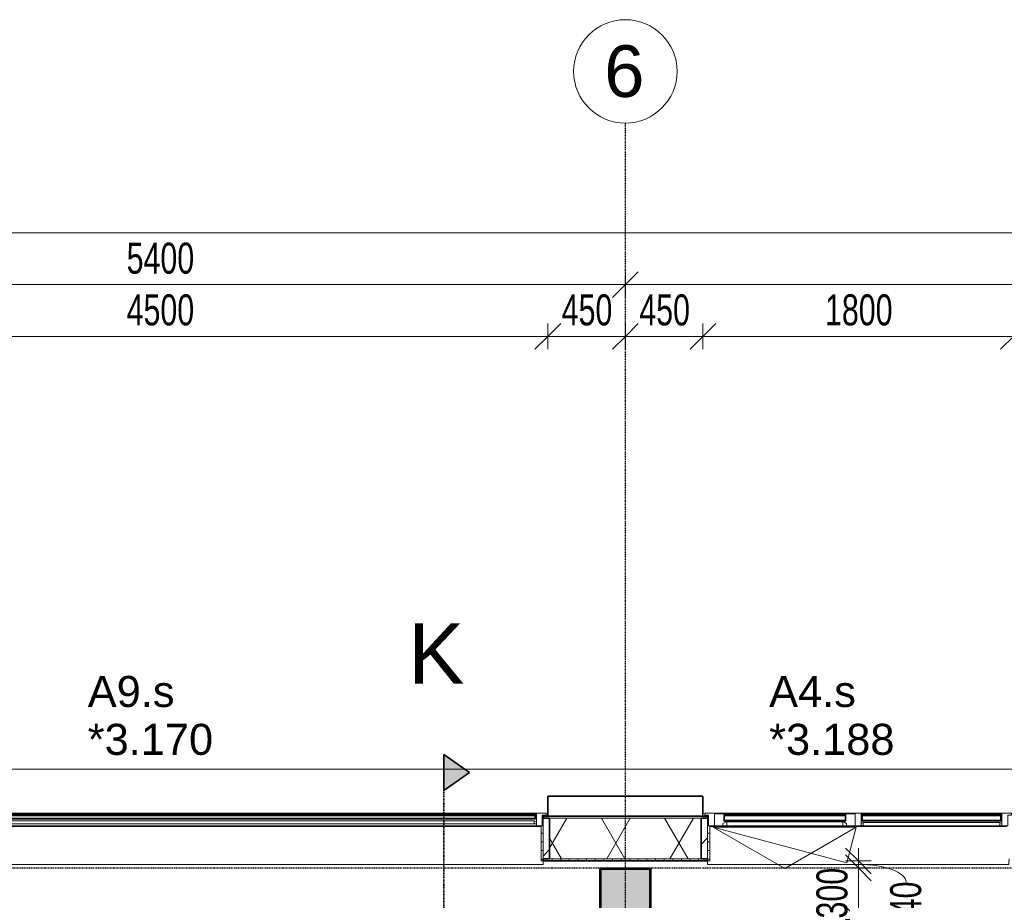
# Model space of a CAD drawing. Header units: millimetres. Extents: x -80560 to 110805, y -11020 to 52719.
# Tile 138 of 145: x 63782 to 69492, y 47611 to 52719. Entities that reach past the tile are written whole.
import ezdxf

# ---------------------------------------------------------------- set-up
doc = ezdxf.new("R2010")
doc.units = ezdxf.units.MM
for name, pattern in [('CENTER2', [20, 8, -4, 4, -4]), ('DASHDOT2', [8, 4, -2, 0, -2]), ('DASHED2-1', [3, 2, -1])]:
    doc.linetypes.add(name, pattern=pattern)
for name, color, linetype, lineweight in [('A-ANNO-DIMS', 211, 'Continuous', 9), ('A-ANNO-DIMS-100', 211, 'Continuous', 9), ('A-FLOR-OVHD', 1, 'DASHED2-1', 18), ('A-GENM', 13, 'Continuous', 18), ('A-GLAZ', 151, 'Continuous', 18), ('A-GLAZ-IDEN', 152, 'Continuous', 18), ('A-GLAZ-SILL', 1, 'Continuous', 18), ('A-WALL', 113, 'Continuous', 35), ('A-WALL-PATT', 111, 'Continuous', 35), ('G-ANNO-SYMB', 111, 'Continuous', 9), ('S-COLS', 52, 'Continuous', 18), ('S-GRID', 1, 'Continuous', 9), ('S-GRID-IDEN', 1, 'Continuous', 9)]:
    doc.layers.add(name, color=color, linetype=linetype, lineweight=lineweight)
doc.styles.add('Arial', font='arial.ttf', dxfattribs={"height": 180})
doc.styles.add('Arial_3', font='arial.ttf', dxfattribs={"height": 350})
doc.styles.add('Arial_4', font='arial.ttf', dxfattribs={"height": 300})
doc.styles.add('Arial_5', font='arial.ttf', dxfattribs={"width": 0.7, "height": 180})
doc.dimstyles.new('n3o_1_8', dxfattribs={"dimscale": 304.8, "dimtxt": 183.646692, "dimasz": 0.492126, "dimexe": 0.246063, "dimexo": 0.0625, "dimgap": 0.032808, "dimtad": 1, "dimdec": 0, "dimdsep": 46, "dimtxsty": 'Arial_5', "dimblk1": 'OBLIQUE', "dimblk2": 'OBLIQUE', "dimsah": 1, "dimcen": 0.09, "dimdle": 0.246063, "dimazin": 0, "dimtfac": 1, "dimtdec": 4, "dimtix": 1, "dimtmove": 0, "dimatfit": 3, "dimfxl": 0.246063, "dimfxlon": 1, "dimtvp": 1, "dimtolj": 1, "dimtzin": 0, "dimarcsym": 2})
doc.dimstyles.new('n3o_1_8_1', dxfattribs={"dimscale": 304.8, "dimtxt": 183.646692, "dimasz": 0.492126, "dimexe": 0.246063, "dimexo": 0.0625, "dimgap": 0.032808, "dimtad": 1, "dimdec": 0, "dimdsep": 46, "dimtxsty": 'Arial_5', "dimblk1": 'OBLIQUE', "dimblk2": 'OBLIQUE', "dimsah": 1, "dimcen": 0.09, "dimdle": 0.246063, "dimazin": 0, "dimtfac": 1, "dimtdec": 4, "dimtix": 1, "dimtmove": 1, "dimatfit": 3, "dimfxl": 0.246063, "dimfxlon": 1, "dimtvp": 1, "dimtolj": 1, "dimtzin": 0, "dimarcsym": 2})
doc.dimstyles.new('n3o_1_8_3', dxfattribs={"dimscale": 304.8, "dimtxt": 183.646692, "dimasz": 0.492126, "dimexe": 0.246063, "dimexo": 0.0625, "dimgap": 0.032808, "dimtad": 1, "dimdec": 0, "dimdsep": 46, "dimtxsty": 'Arial_5', "dimblk1": 'OBLIQUE', "dimblk2": 'OBLIQUE', "dimsah": 1, "dimcen": 0.09, "dimdle": 0.246063, "dimazin": 0, "dimtfac": 1, "dimtdec": 4, "dimtix": 1, "dimtmove": 0, "dimatfit": 3, "dimfxl": 0.246063, "dimfxlon": 1, "dimtvp": 1, "dimtolj": 1, "dimtzin": 0, "dimarcsym": 2})
pattern_1 = [(45, (0, 0), (-141.42136, 141.42136), [])]
pattern_2 = [(0, (0, 0), (0, 50), [])]

# ---------------------------------------------------------------- blocks, each defined once
blk = doc.blocks.new('NLRS_28_SCO_UN_staalkolom koker betongevuld_gen_CGA - kolom A-V295-DO_03 derde verdieping')
at = {"layer": 'S-COLS', "lineweight": 5}
h = blk.add_hatch(dxfattribs=at)
h.set_pattern_fill('FP_163', color=256, style=0, pattern_type=2)
h.set_pattern_definition([(45, (-42400, -47650), (-99.99975, 99.99975), []), (45, (-42315, -47650), (-99.99975, 99.99975), []), (45, (-42310, -47650), (-99.99975, 99.99975), []), (45, (-42305, -47650), (-99.99975, 99.99975), []), (45, (-42300, -47650), (-99.99975, 99.99975), []), (45, (-42295, -47650), (-99.99975, 99.99975), []), (45, (-42290, -47650), (-99.99975, 99.99975), []), (45, (-42285, -47650), (-99.99975, 99.99975), [])])
h.paths.add_polyline_path([(-138, -150), (138, -150), (146.5, -146.5), (150, -138), (150, 138), (146.5, 146.5), (138, 150), (-138, 150), (-146.5, 146.5), (-150, 138), (-150, -138), (-146.5, -146.5)], flags=0)
h.paths.add_polyline_path([(134, -142), (-134, -142), (-139.7, -139.7), (-142, -134), (-142, 134), (-139.7, 139.7), (-134, 142), (134, 142), (139.7, 139.7), (142, 134), (142, -134), (139.7, -139.7)], flags=0)
at = {"layer": 'S-COLS', "lineweight": 9}
blk.add_hatch(color=256, dxfattribs=at).paths.add_polyline_path([(134, -142), (139.7, -139.7), (142, -134), (142, 134), (139.7, 139.7), (134, 142), (-134, 142), (-139.7, 139.7), (-142, 134), (-142, -134), (-139.7, -139.7), (-134, -142)], flags=0)
at = {"layer": 'S-COLS'}
for p, q in [((-150, 138), (-150, -138)), ((-142, -134), (-142, 134)), ((138, 150), (-138, 150)), ((-134, 142), (134, 142)), ((142, 134), (142, -134)), ((150, -138), (150, 138)), ((-138, -150), (138, -150)), ((134, -142), (-134, -142))]:
    blk.add_line(p, q, dxfattribs=at)
at = {"layer": 'S-COLS', "lineweight": 35}
for p, q in [((-142, 134), (-142, -134)), ((134, 142), (-134, 142)), ((142, -134), (142, 134)), ((-134, -142), (134, -142))]:
    blk.add_line(p, q, dxfattribs=at)
at = {"layer": 'S-COLS'}
for centre, radius, start, end in [((-138, 138), 12, 90, 180), ((-134, 134), 8, 90, 180), ((134, 134), 8, 0, 90), ((138, 138), 12, 0, 90), ((-138, -138), 12, 180, 270), ((-134, -134), 8, 180, 270), ((134, -134), 8, 270, 0), ((138, -138), 12, 270, 360)]:
    blk.add_arc(centre, radius, start, end, dxfattribs=at)
at = {"layer": 'S-COLS', "lineweight": 35}
for centre, start, end in [((-134, 134), 90, 180), ((134, 134), 360, 90), ((-134, -134), 180, 270), ((134, -134), 270, 360)]:
    blk.add_arc(centre, 8, start, end, dxfattribs=at)
blk = doc.blocks.new('19112_SW_LeonardoCollege_R2020_rvt-1-DO_03 derde verdieping')
at = {"color": 250, "lineweight": 9}
blk.add_blockref('NLRS_28_SCO_UN_staalkolom koker betongevuld_gen_CGA - kolom A-V295-DO_03 derde verdieping', (42400, 47650), dxfattribs=at)
blk = doc.blocks.new('Basic Wall _ 41_WA_n3o_cladding_vertikaal_random_100mm_oorspronkelijk - ___-31301051-DO_03 derde verdieping')
at = {"layer": 'A-WALL', "lineweight": 18}
for p, q in [((10629, 48371), (59321, 48371)), ((41949.9, 48101), (41918, 48101)), ((41923, 48099), (41918, 48099)), ((42882, 48101), (42850, 48101)), ((42882, 48099), (42877, 48099))]:
    blk.add_line(p, q, dxfattribs=at)
blk = doc.blocks.new('merk 1800 draaikiep - std-33586350-DO_03 derde verdieping')
at = {"layer": 'A-GLAZ'}
for p, q in [((-868, 72), (-834, 72)), ((-868, 10), (-868, 72)), ((-834, 72), (-834, 4)), ((-17, 72), (17, 72)), ((-17, 4), (-17, 72)), ((17, 72), (17, 4)), ((834, 72), (868, 72)), ((834, 4), (834, 72)), ((868, 72), (868, 10)), ((-890, 10), (-868, 10)), ((-890, 0), (-890, 10)), ((-834, 4), (-812, 4)), ((-812, 4), (-812, 0)), ((-39, 4), (-17, 4)), ((-39, 0), (-39, 4)), ((17, 4), (39, 4)), ((39, 4), (39, 0)), ((812, 4), (834, 4)), ((812, 0), (812, 4)), ((868, 10), (890, 10)), ((890, 10), (890, 0)), ((-812, 0), (-890, 0)), ((39, 0), (-39, 0)), ((890, 0), (812, 0))]:
    blk.add_line(p, q, dxfattribs=at)
at = {"layer": 'A-GLAZ-SILL'}
for p, q in [((17, 72), (67, 72)), ((784, 72), (834, 72)), ((-812, 4), (-39, 4)), ((-812, 0), (-39, 0)), ((39, 4), (812, 4)), ((39, 0), (812, 0))]:
    blk.add_line(p, q, dxfattribs=at)
blk = doc.blocks.new('merk 4500 draaikiep 1x - std-33654585-DO_03 derde verdieping')
at = {"layer": 'A-GLAZ'}
for p, q in [((-2218, 72), (-2184, 72)), ((-2218, 10), (-2218, 72)), ((-2184, 72), (-2184, 4)), ((1382, 72), (1416, 72)), ((1382, 4), (1382, 72)), ((1416, 72), (1416, 4)), ((2184, 72), (2218, 72)), ((2184, 4), (2184, 72)), ((2218, 72), (2218, 10)), ((-2240, 10), (-2218, 10)), ((-2240, 0), (-2240, 10)), ((-2184, 4), (-2162, 4)), ((-2162, 4), (-2162, 0)), ((1360, 4), (1382, 4)), ((1360, 0), (1360, 4)), ((1416, 4), (1438, 4)), ((1438, 4), (1438, 0)), ((2162, 4), (2184, 4)), ((2162, 0), (2162, 4)), ((2218, 10), (2240, 10)), ((2240, 10), (2240, 0)), ((-2162, 0), (-2240, 0)), ((1438, 0), (1360, 0)), ((2240, 0), (2162, 0))]:
    blk.add_line(p, q, dxfattribs=at)
at = {"layer": 'A-GLAZ-SILL'}
for p, q in [((-2184, 72), (1382, 72)), ((1416, 72), (2184, 72)), ((-2162, 4), (1360, 4)), ((-2162, 0), (1360, 0)), ((1438, 4), (2162, 4)), ((1438, 0), (2162, 0))]:
    blk.add_line(p, q, dxfattribs=at)
blk = doc.blocks.new('NLRS_41_GM_WPB_spouwlat-SH_generiek_ISR - 235x38-V97-DO_03 derde verdieping')
at = {"layer": 'A-GENM'}
h = blk.add_hatch(dxfattribs=at)
h.set_pattern_fill('FP_58', color=256, style=0, pattern_type=2)
h.set_pattern_definition(pattern_1)
h.paths.add_polyline_path([(41923, 47852), (41961, 47852), (41961, 48087), (41923, 48087), (41923, 47914.3)], flags=0)
for p, q in [((41961, 48087), (41923, 48087)), ((41923, 48087), (41923, 47852)), ((41961, 47852), (41961, 48087)), ((41923, 47852), (41961, 47852))]:
    blk.add_line(p, q, dxfattribs=at)
blk = doc.blocks.new('41_dagkanten_SH_generiek_ISR - 12x204_5-V98-DO_03 derde verdieping')
at = {"layer": 'A-GENM'}
h = blk.add_hatch(dxfattribs=at)
h.set_pattern_fill('FP_59', color=256, style=0, pattern_type=2)
h.set_pattern_definition(pattern_2)
h.paths.add_polyline_path([(41911, 47839.5), (41923, 47839.5), (41923, 48044), (41911, 48044), (41911, 47914.3)], flags=0)
for p, q in [((41911, 48044), (41911, 47839.5)), ((41923, 48044), (41918, 48044)), ((41923, 47839.5), (41923, 48044)), ((41911, 47839.5), (41923, 47839.5))]:
    blk.add_line(p, q, dxfattribs=at)
blk = doc.blocks.new('NLRS_41_GM_WPB_spouwlat-SH_generiek_ISR - 235x38-V100-DO_03 derde verdieping')
at = {"layer": 'A-GENM'}
h = blk.add_hatch(dxfattribs=at)
h.set_pattern_fill('FP_58', color=256, style=0, pattern_type=2)
h.set_pattern_definition(pattern_1)
h.paths.add_polyline_path([(42877, 47852), (42877, 48087), (42839, 48087), (42839, 47852)], flags=0)
for p, q in [((42877, 48087), (42839, 48087)), ((42839, 48087), (42839, 47852)), ((42877, 47852), (42877, 48087)), ((42839, 47852), (42877, 47852))]:
    blk.add_line(p, q, dxfattribs=at)
blk = doc.blocks.new('41_dagkanten_SH_generiek_ISR - 12x204_5-V103-DO_03 derde verdieping')
at = {"layer": 'A-GENM'}
h = blk.add_hatch(dxfattribs=at)
h.set_pattern_fill('FP_59', color=256, style=0, pattern_type=2)
h.set_pattern_definition(pattern_2)
h.paths.add_polyline_path([(42877, 47839.5), (42889, 47839.5), (42889, 48044), (42877, 48044), (42877, 47914.3)], flags=0)
for p, q in [((42882, 48044), (42877, 48044)), ((42877, 48044), (42877, 47839.5)), ((42889, 47839.5), (42889, 48044)), ((42877, 47839.5), (42889, 47839.5))]:
    blk.add_line(p, q, dxfattribs=at)
blk = doc.blocks.new('30_n3o_RT72_glas met glaslat - Type 1-33586359-DO_03 derde verdieping')
at = {"layer": 'A-GENM'}
for points in [[(-403.5, 35), (403.5, 35), (403.5, 41), (-403.5, 41)], [(-403.5, 5), (403.5, 5), (403.5, 11), (-403.5, 11)]]:
    blk.add_hatch(color=256, dxfattribs=at).paths.add_polyline_path(points, flags=0)
for p, q in [((403.5, 41), (-403.5, 41)), ((-403.5, 41), (-403.5, 35)), ((-399.5, 41), (-403.5, 41)), ((-403.5, 41), (-403.5, 5)), ((-403.5, 35), (403.5, 35)), ((403.5, 11), (-403.5, 11)), ((-403.5, 11), (-403.5, 5)), ((-403.5, 5), (403.5, 5)), ((-403.5, 5), (-399.5, 5)), ((-399.5, 5), (-399.5, 41)), ((403.5, 41), (399.5, 41)), ((399.5, 41), (399.5, 5)), ((399.5, 5), (403.5, 5)), ((403.5, 35), (403.5, 41)), ((403.5, 5), (403.5, 41)), ((403.5, 5), (403.5, 11))]:
    blk.add_line(p, q, dxfattribs=at)
blk = doc.blocks.new('31_n3o_RT72_raam binnensponning_771017_v3 - Type 1-33586363-DO_03 derde verdieping')
at = {"layer": 'A-GENM'}
for p, q in [((-396.53, 76), (-414.5, 76)), ((-414.5, 76), (-414.5, 72)), ((-414.5, 72), (-396.5, 72)), ((-396.5, 72), (-396.53, 76)), ((396.53, 76), (-396.53, 76)), ((-396.53, 76), (-396.5, 72)), ((-396.5, 72), (396.5, 72)), ((396.5, 72), (396.53, 76)), ((396.53, 76), (396.5, 72)), ((396.5, 72), (414.5, 72)), ((414.5, 76), (396.53, 76)), ((414.5, 72), (414.5, 76))]:
    blk.add_line(p, q, dxfattribs=at)
blk = doc.blocks.new('Mobility Plan Swing v2 - Mobility Plan Swing v2-33586372-DO_03 derde verdieping')
at = {"layer": 'A-GENM'}
for p, q in [((-414.5, 0), (359, -207.2)), ((-414.5, 0), (0, -239.3)), ((0, -239.3), (414.5, 0)), ((414.5, 0), (359, -207.2))]:
    blk.add_line(p, q, dxfattribs=at)
blk = doc.blocks.new('DPWP_30_n3o_RT72_glas met glaslat Frame1 - Type 1-33586362-DO_03 derde verdieping')
at = {"layer": 'A-GENM'}
for p, q in [((-396.5, 27), (-408.5, 27)), ((-408.5, 15), (-396.5, 7.8)), ((396.5, 27), (-396.5, 27)), ((-396.5, 27), (-396.5, 7.8)), ((-396.5, 7.8), (-396.5, 27)), ((-396.5, 7.8), (396.5, 7.8)), ((396.5, 7.8), (396.5, 27)), ((408.5, 27), (396.5, 27)), ((396.5, 27), (396.5, 7.8)), ((396.5, 7.8), (408.5, 15))]:
    blk.add_line(p, q, dxfattribs=at)
blk = doc.blocks.new('30_n3o_RT72_glas met glaslat - Type 1-33586368-DO_03 derde verdieping')
at = {"layer": 'A-GENM'}
for points in [[(-353.5, 35), (353.5, 35), (353.5, 41), (-353.5, 41)], [(-353.5, 5), (353.5, 5), (353.5, 11), (-353.5, 11)]]:
    blk.add_hatch(color=256, dxfattribs=at).paths.add_polyline_path(points, flags=0)
for p, q in [((-353.5, 35), (-353.5, 41)), ((-353.5, 41), (353.5, 41)), ((353.5, 35), (-353.5, 35)), ((-353.5, 11), (-353.5, 35)), ((-353.5, 5), (-353.5, 11)), ((-353.5, 11), (353.5, 11)), ((353.5, 5), (-353.5, 5)), ((-349.5, 35), (-349.5, 11)), ((-0.50292, 0), (0.50292, 0)), ((349.5, 11), (349.5, 35)), ((353.5, 35), (353.5, 41)), ((353.5, 35), (353.5, 11)), ((353.5, 5), (353.5, 11))]:
    blk.add_line(p, q, dxfattribs=at)
blk = doc.blocks.new('DPWP_30_n3o_RT72_glas met glaslat Frame1 - Type 1-33586371-DO_03 derde verdieping')
at = {"layer": 'A-GENM'}
for p, q in [((-358.5, 27), (-336.5, 27)), ((-358.5, 15), (-358.5, 27)), ((-341.817, 5), (-358.5, 15)), ((-336.5, 5), (-341.817, 5)), ((-336.5, 27), (336.5, 27)), ((-336.5, 27), (-336.5, 5)), ((-336.5, 5), (336.5, 5)), ((336.5, 5), (336.5, 27)), ((336.5, 27), (358.5, 27)), ((341.817, 5), (336.5, 5)), ((358.5, 15), (341.817, 5)), ((358.5, 27), (358.5, 15))]:
    blk.add_line(p, q, dxfattribs=at)
blk = doc.blocks.new('30_n3o_RT62_glas met glaslat - Type 1-33654591-DO_03 derde verdieping')
at = {"layer": 'A-GENM'}
for points in [[(794.2, 31), (-1778, 31), (-1778, 25), (1778, 25), (1778, 31), (1381.5, 31)], [(794.2, 11), (-1778, 11), (-1778, 5), (1778, 5), (1778, 11), (1381.5, 11)]]:
    blk.add_hatch(color=256, dxfattribs=at).paths.add_polyline_path(points, flags=0)
for p, q in [((1778, 31), (-1778, 31)), ((-1778, 31), (-1778, 25)), ((-1774, 31), (-1778, 31)), ((-1778, 31), (-1778, 5)), ((-1778, 25), (1778, 25)), ((1778, 11), (-1778, 11)), ((-1778, 11), (-1778, 5)), ((-1778, 5), (1778, 5)), ((-1778, 5), (-1774, 5)), ((-1774, 5), (-1774, 31)), ((1778, 31), (1774, 31)), ((1774, 31), (1774, 5)), ((1774, 5), (1778, 5)), ((1778, 25), (1778, 31)), ((1778, 5), (1778, 31)), ((1778, 5), (1778, 11))]:
    blk.add_line(p, q, dxfattribs=at)
blk = doc.blocks.new('DPWP_30_n3o_RT62_glas met glaslat Frame1 - Type 1-33654594-DO_03 derde verdieping')
at = {"layer": 'A-GENM'}
for p, q in [((-1771, 27), (-1783, 27)), ((-1783, 15), (-1771, 7.8)), ((-1771, 7.8), (-1771, 27)), ((1771, 27), (-1771, 27)), ((-1771, 27), (-1771, 7.8)), ((-1771, 7.8), (1771, 7.8)), ((1771, 7.8), (1771, 27)), ((1783, 27), (1771, 27)), ((1771, 27), (1771, 7.8)), ((1771, 7.8), (1783, 15))]:
    blk.add_line(p, q, dxfattribs=at)
blk = doc.blocks.new('NLRS_42_GM_ISR_vensterbank_kunststeen-SH_generiek_ISR - 220x20-V323-DO_03 derde verdieping')
at = {"layer": 'A-GENM'}
for p, q in [((-861, 0), (-840, 0)), ((-11, 0), (861, 0)), ((-873, -220), (-873, -199.5)), ((873, -220), (-873, -220)), ((873, -199.5), (873, -220))]:
    blk.add_line(p, q, dxfattribs=at)
blk = doc.blocks.new('NLRS_42_GM_ISR_vensterbank_kunststeen-SH_generiek_ISR - 220x20-V324-DO_03 derde verdieping')
at = {"layer": 'A-GENM'}
for p, q in [((-2211, 0), (2211, 0)), ((-2223, -220), (-2223, -199.5)), ((2223, -220), (-2223, -220)), ((2223, -199.5), (2223, -220))]:
    blk.add_line(p, q, dxfattribs=at)
blk = doc.blocks.new('Grid - r_3_0mm-316018-DO_03 derde verdieping')
at = {"layer": 'S-GRID-IDEN'}
blk.add_circle((0, 0), 3, dxfattribs=at)
blk = doc.blocks.new('DIMBLOCK52-DO_03 derde verdieping')
at = {"layer": 'A-ANNO-DIMS-100'}
for p, q in [((62344.8, 50882.3), (62419.8, 50957.3)), ((62344.8, 50807.3), (62344.8, 50957.3)), ((66844.8, 50882.3), (66919.8, 50957.3)), ((66844.8, 50807.3), (66844.8, 50957.3)), ((62344.8, 50882.3), (62269.8, 50807.3)), ((62344.8, 50882.3), (66844.8, 50882.3)), ((62344.8, 50882.3), (62344.8, 50807.3)), ((66844.8, 50882.3), (66769.8, 50807.3)), ((66844.8, 50882.3), (66844.8, 50807.3))]:
    blk.add_line(p, q, dxfattribs=at)
at = {"layer": 'A-ANNO-DIMS-100', "color": 0, "insert": (64402.7, 51126), "char_height": 180, "width": 461.094, "attachment_point": 1, "line_spacing_factor": 0.941778, "style": 'Arial_5'}
blk.add_mtext('4500', dxfattribs=at)
blk = doc.blocks.new('_Oblique')
at = {"color": 0, "linetype": 'ByBlock', "lineweight": -2}
blk.add_line((-0.5, -0.5), (0.5, 0.5), dxfattribs=at)
blk = doc.blocks.new('DIMBLOCK53-DO_03 derde verdieping')
at = {"layer": 'A-ANNO-DIMS-100'}
for p, q in [((66844.8, 50882.3), (66919.8, 50957.3)), ((66844.8, 50807.3), (66844.8, 50957.3)), ((67294.8, 50882.3), (67369.8, 50957.3)), ((67294.8, 50957.3), (67294.8, 50807.3)), ((67294.8, 50882.3), (67294.8, 50957.3)), ((66844.8, 50882.3), (66769.8, 50807.3)), ((66844.8, 50882.3), (67294.8, 50882.3)), ((66844.8, 50882.3), (66844.8, 50807.3)), ((67294.8, 50882.3), (67219.8, 50807.3))]:
    blk.add_line(p, q, dxfattribs=at)
at = {"layer": 'A-ANNO-DIMS-100', "color": 0, "insert": (66925.7, 51126), "char_height": 180, "width": 345.821, "attachment_point": 1, "line_spacing_factor": 0.941778, "style": 'Arial_5'}
blk.add_mtext('450', dxfattribs=at)
blk = doc.blocks.new('DIMBLOCK54-DO_03 derde verdieping')
at = {"layer": 'A-ANNO-DIMS-100'}
for p, q in [((67294.8, 50882.3), (67369.8, 50957.3)), ((67294.8, 50957.3), (67294.8, 50807.3)), ((67294.8, 50882.3), (67294.8, 50957.3)), ((67744.8, 50882.3), (67819.8, 50957.3)), ((67744.8, 50807.3), (67744.8, 50957.3)), ((67294.8, 50882.3), (67219.8, 50807.3)), ((67294.8, 50882.3), (67744.8, 50882.3)), ((67744.8, 50882.3), (67669.8, 50807.3)), ((67744.8, 50882.3), (67744.8, 50807.3))]:
    blk.add_line(p, q, dxfattribs=at)
at = {"layer": 'A-ANNO-DIMS-100', "color": 0, "insert": (67375.7, 51126), "char_height": 180, "width": 345.821, "attachment_point": 1, "line_spacing_factor": 0.941778, "style": 'Arial_5'}
blk.add_mtext('450', dxfattribs=at)
blk = doc.blocks.new('DIMBLOCK55-DO_03 derde verdieping')
at = {"layer": 'A-ANNO-DIMS-100'}
for p, q in [((67744.8, 50882.3), (67819.8, 50957.3)), ((67744.8, 50807.3), (67744.8, 50957.3)), ((69544.8, 50882.3), (69619.8, 50957.3)), ((69544.8, 50807.3), (69544.8, 50957.3)), ((67744.8, 50882.3), (67669.8, 50807.3)), ((67744.8, 50882.3), (69544.8, 50882.3)), ((67744.8, 50882.3), (67744.8, 50807.3)), ((69544.8, 50882.3), (69469.8, 50807.3)), ((69544.8, 50882.3), (69544.8, 50807.3))]:
    blk.add_line(p, q, dxfattribs=at)
at = {"layer": 'A-ANNO-DIMS-100', "color": 0, "insert": (68452.7, 51126), "char_height": 180, "width": 461.094, "attachment_point": 1, "line_spacing_factor": 0.941778, "style": 'Arial_5'}
blk.add_mtext('1800', dxfattribs=at)
blk = doc.blocks.new('DIMBLOCK56-DO_03 derde verdieping')
at = {"layer": 'A-ANNO-DIMS-100'}
for p, q in [((69544.8, 50882.3), (69619.8, 50957.3)), ((69544.8, 50807.3), (69544.8, 50957.3)), ((72694.8, 50882.3), (72769.8, 50957.3)), ((72694.8, 50957.3), (72694.8, 50807.3)), ((72694.8, 50882.3), (72694.8, 50957.3)), ((69544.8, 50882.3), (69469.8, 50807.3)), ((69544.8, 50882.3), (72694.8, 50882.3)), ((69544.8, 50882.3), (69544.8, 50807.3)), ((72694.8, 50882.3), (72619.8, 50807.3))]:
    blk.add_line(p, q, dxfattribs=at)
at = {"layer": 'A-ANNO-DIMS-100', "color": 0, "insert": (70927.7, 51126), "char_height": 180, "width": 461.094, "attachment_point": 1, "line_spacing_factor": 0.941778, "style": 'Arial_5'}
blk.add_mtext('3150', dxfattribs=at)
blk = doc.blocks.new('Section - 00_n3o_sectionmark_detailaanduiding-325618-DO_03 derde verdieping')
at = {"layer": 'G-ANNO-SYMB'}
blk.add_hatch(color=256, dxfattribs=at).paths.add_polyline_path([(0, 0), (1.05, 1.5), (2.101, 0)], flags=0)
at = {"layer": 'G-ANNO-SYMB', "linetype": 'DASHDOT2', "lineweight": 35}
for p, q in [((1.05, 1.5), (0, 0)), ((2.101, 0), (1.05, 1.5)), ((0, 0), (2.101, 0))]:
    blk.add_line(p, q, dxfattribs=at)
blk = doc.blocks.new('DIMBLOCK183-DO_03 derde verdieping')
at = {"layer": 'A-ANNO-DIMS-100'}
for p, q in [((61894.8, 51182.3), (61969.8, 51257.3)), ((61894.8, 51257.3), (61894.8, 51107.3)), ((61894.8, 51182.3), (61894.8, 51257.3)), ((67294.8, 51182.3), (67369.8, 51257.3)), ((67294.8, 51257.3), (67294.8, 51107.3)), ((67294.8, 51182.3), (67294.8, 51257.3)), ((61894.8, 51182.3), (61819.8, 51107.3)), ((61894.8, 51182.3), (67294.8, 51182.3)), ((67294.8, 51182.3), (67219.8, 51107.3))]:
    blk.add_line(p, q, dxfattribs=at)
at = {"layer": 'A-ANNO-DIMS-100', "color": 0, "insert": (64402.7, 51426), "char_height": 180, "width": 461.094, "attachment_point": 1, "line_spacing_factor": 0.941778, "style": 'Arial_5'}
blk.add_mtext('5400', dxfattribs=at)
blk = doc.blocks.new('DIMBLOCK184-DO_03 derde verdieping')
at = {"layer": 'A-ANNO-DIMS-100'}
for p, q in [((67294.8, 51182.3), (67369.8, 51257.3)), ((67294.8, 51257.3), (67294.8, 51107.3)), ((67294.8, 51182.3), (67294.8, 51257.3)), ((72694.8, 51182.3), (72769.8, 51257.3)), ((72694.8, 51257.3), (72694.8, 51107.3)), ((72694.8, 51182.3), (72694.8, 51257.3)), ((67294.8, 51182.3), (67219.8, 51107.3)), ((67294.8, 51182.3), (72694.8, 51182.3)), ((72694.8, 51182.3), (72619.8, 51107.3))]:
    blk.add_line(p, q, dxfattribs=at)
at = {"layer": 'A-ANNO-DIMS-100', "color": 0, "insert": (69802.7, 51426), "char_height": 180, "width": 461.094, "attachment_point": 1, "line_spacing_factor": 0.941778, "style": 'Arial_5'}
blk.add_mtext('5400', dxfattribs=at)
blk = doc.blocks.new('DIMBLOCK187-DO_03 derde verdieping')
at = {"layer": 'A-ANNO-DIMS-100'}
for p, q in [((35523.8, 51482.3), (35598.8, 51557.3)), ((35523.8, 51407.3), (35523.8, 51557.3)), ((73415.8, 51482.3), (73490.8, 51557.3)), ((73415.8, 51407.3), (73415.8, 51557.3)), ((35448.8, 51482.3), (73490.8, 51482.3)), ((35523.8, 51482.3), (35448.8, 51407.3)), ((35523.8, 51482.3), (35523.8, 51407.3)), ((73415.8, 51482.3), (73340.8, 51407.3)), ((73415.8, 51482.3), (73415.8, 51407.3))]:
    blk.add_line(p, q, dxfattribs=at)
at = {"layer": 'A-ANNO-DIMS-100', "color": 0, "insert": (54229.7, 51726), "char_height": 180, "width": 576.368, "attachment_point": 1, "line_spacing_factor": 0.941778, "style": 'Arial_5'}
blk.add_mtext('37892', dxfattribs=at)
blk = doc.blocks.new('DIMBLOCK422-DO_03 derde verdieping')
at = {"layer": 'A-ANNO-DIMS-100'}
for p, q in [((68646.1, 47839.5), (68571.1, 47914.5)), ((68646.1, 47914.5), (68646.1, 47800)), ((68646.1, 47800), (68571.1, 47875)), ((68721.1, 47839.5), (68571.1, 47839.5)), ((68571.1, 47800), (68721.1, 47800)), ((68646.1, 47800), (68571.1, 47800)), ((68646.1, 47839.5), (68721.1, 47764.5)), ((68646.1, 47839.5), (68721.1, 47839.5)), ((68646.1, 47800), (68721.1, 47725))]:
    blk.add_line(p, q, dxfattribs=at)
blk.add_ellipse((68646.1, 47716.4), major_axis=(276.4, 0), ratio=0.373686, start_param=0, end_param=1.570796, dxfattribs=at)
at = {"layer": 'A-ANNO-DIMS-100', "color": 0, "insert": (68830.2, 47524.3), "char_height": 180, "width": 230.547, "attachment_point": 1, "rotation": 90, "line_spacing_factor": 0.941778, "style": 'Arial_5'}
blk.add_mtext('40', dxfattribs=at)
blk = doc.blocks.new('DIMBLOCK423-DO_03 derde verdieping')
at = {"layer": 'A-ANNO-DIMS-100'}
for p, q in [((68646.1, 47800), (68571.1, 47875)), ((68571.1, 47800), (68721.1, 47800)), ((68646.1, 47800), (68571.1, 47800)), ((68646.1, 47800), (68646.1, 47500)), ((68646.1, 47800), (68721.1, 47725)), ((68646.1, 47500), (68571.1, 47575)), ((68571.1, 47500), (68721.1, 47500)), ((68646.1, 47500), (68571.1, 47500)), ((68646.1, 47500), (68721.1, 47425))]:
    blk.add_line(p, q, dxfattribs=at)
at = {"layer": 'A-ANNO-DIMS-100', "color": 0, "insert": (68402.5, 47505.9), "char_height": 180, "width": 345.821, "attachment_point": 1, "rotation": 90, "line_spacing_factor": 0.941778, "style": 'Arial_5'}
blk.add_mtext('300', dxfattribs=at)

msp = doc.modelspace()

# ---------------------------------------------------------------- hatches: boundary and pattern name
at = {"layer": 'A-WALL-PATT', "lineweight": 18}
h = msp.add_hatch(dxfattribs=at)
h.set_pattern_fill('FP_63', color=256, style=0, pattern_type=2)
h.set_pattern_definition([(180, (54469.82, 48099), (1e-13, -50), [])])
h.paths.add_polyline_path([(73131.8, 48087), (73131.8, 48099), (69517.8, 48099), (69517.8, 48087), (73011.8, 48087)], flags=0)
h.paths.add_polyline_path([(67771.8, 48087), (67771.8, 48099), (66817.8, 48099), (66817.8, 48087), (67733.8, 48087)], flags=0)
h.paths.add_polyline_path([(61852.3, 48087), (62371.8, 48087), (62371.8, 48099), (60367.8, 48099), (60367.8, 48087), (61264.9, 48087)], flags=0)
h.paths.add_polyline_path([(57755.8, 48087), (59521.8, 48087), (59521.8, 48099), (57717.8, 48099), (57717.8, 48087), (57740.8, 48087)], flags=0)
h.paths.add_polyline_path([(56055.8, 48087), (56871.8, 48087), (56871.8, 48099), (56017.8, 48099), (56017.8, 48087)], flags=0)
h.paths.add_polyline_path([(54255.8, 48087), (55171.8, 48087), (55171.8, 48099), (54217.8, 48099), (54217.8, 48087)], flags=0)
h.paths.add_polyline_path([(52471.8, 48087), (52471.8, 48099), (50617.8, 48099), (50617.8, 48087), (52454.8, 48087)], flags=0)
h.paths.add_polyline_path([(47505.8, 48087), (47971.8, 48087), (47971.8, 48099), (47467.8, 48099), (47467.8, 48087)], flags=0)
h.paths.add_polyline_path([(46583.8, 48087), (46621.8, 48087), (46621.8, 48099), (45217.8, 48099), (45217.8, 48087), (46581.3, 48087)], flags=0)
h.paths.add_polyline_path([(42469.9, 48087), (42571.8, 48087), (42571.8, 48099), (40267.8, 48099), (40267.8, 48087), (41882.6, 48087)], flags=0)
h.paths.add_polyline_path([(36042.8, 48087), (36721.8, 48087), (36721.8, 48099), (35807.8, 48099), (35807.8, 48087), (36009.1, 48087)], flags=0)
h.paths.add_polyline_path([(39421.8, 48087), (39421.8, 48099), (37567.8, 48099), (37567.8, 48087), (39383.8, 48087)], flags=0)
h = msp.add_hatch(dxfattribs=at)
h.set_pattern_fill('FP_2', color=256, style=0, pattern_type=2)
h.set_pattern_definition([(60, (24894.82, 0), (-274.963, 158.75), []), (120, (24894.82, 0), (-274.963, -158.75), [])])
h.paths.add_polyline_path([(72884.3, 47852), (72896.8, 47852), (72896.8, 48087), (69555.8, 48087), (69555.8, 47852), (72424.4, 47852)], flags=0)
h.paths.add_polyline_path([(67733.8, 47852), (67733.8, 48087), (66855.8, 48087), (66855.8, 47852), (67725.7, 47852)], flags=0)
h.paths.add_polyline_path([(62333.8, 47852), (62333.8, 48087), (60405.8, 48087), (60405.8, 47852), (61852.3, 47852)], flags=0)
h.paths.add_polyline_path([(59483.8, 47852), (59483.8, 48087), (57755.8, 48087), (57755.8, 47852), (59209.2, 47852)], flags=0)
h.paths.add_polyline_path([(56833.8, 47852), (56833.8, 48087), (56055.8, 48087), (56055.8, 47852), (56566.2, 47852)], flags=0)
h.paths.add_polyline_path([(54804.1, 47852), (55133.8, 47852), (55133.8, 48087), (54255.8, 48087), (54255.8, 47852)], flags=0)
h.paths.add_polyline_path([(52433.8, 47852), (52433.8, 48087), (50655.8, 48087), (50655.8, 47852), (51280.1, 47852)], flags=0)
h.paths.add_polyline_path([(47756, 47852), (47933.8, 47852), (47933.8, 48087), (47505.8, 48087), (47505.8, 47852)], flags=0)
h.paths.add_polyline_path([(46581.3, 47852), (46583.8, 47852), (46583.8, 48087), (45255.8, 48087), (45255.8, 47852), (45994, 47852)], flags=0)
h.paths.add_polyline_path([(42469.9, 47852), (42533.8, 47852), (42533.8, 48087), (40305.8, 48087), (40305.8, 47852), (41882.6, 47852)], flags=0)
h.paths.add_polyline_path([(36042.8, 47852), (36683.8, 47852), (36683.8, 48087), (36042.8, 48087), (36042.8, 47914.3)], flags=0)
h.paths.add_polyline_path([(39383.8, 47852), (39383.8, 48087), (37605.8, 48087), (37605.8, 47852), (38945.8, 47852)], flags=0)
h = msp.add_hatch(dxfattribs=at)
h.set_pattern_fill('FP_64', color=256, angle=-270, style=0, pattern_type=2)
h.set_pattern_definition([(270, (54469.82, 48099), (50, 2e-13), [])])
h.paths.add_polyline_path([(72884.3, 47839.5), (72884.3, 47852), (69517.8, 47852), (69517.8, 47839.5), (72424.4, 47839.5)], flags=0)
h.paths.add_polyline_path([(67771.8, 47839.5), (67771.8, 47852), (66817.8, 47852), (66817.8, 47839.5), (67725.7, 47839.5)], flags=0)
h.paths.add_polyline_path([(62371.8, 47839.5), (62371.8, 47852), (60367.8, 47852), (60367.8, 47839.5), (61852.3, 47839.5)], flags=0)
h.paths.add_polyline_path([(59502.9, 47839.5), (59521.8, 47839.5), (59521.8, 47852), (57717.8, 47852), (57717.8, 47839.5), (59209.2, 47839.5)], flags=0)
h.paths.add_polyline_path([(56017.8, 47839.5), (56871.8, 47839.5), (56871.8, 47852), (56017.8, 47852)], flags=0)
h.paths.add_polyline_path([(55171.8, 47839.5), (55171.8, 47852), (54217.8, 47852), (54217.8, 47839.5), (54804.1, 47839.5)], flags=0)
h.paths.add_polyline_path([(52454.8, 47839.5), (52471.8, 47839.5), (52471.8, 47852), (50617.8, 47852), (50617.8, 47839.5), (51280.1, 47839.5)], flags=0)
h.paths.add_polyline_path([(47467.8, 47839.5), (47971.8, 47839.5), (47971.8, 47852), (47467.8, 47852)], flags=0)
h.paths.add_polyline_path([(46581.3, 47839.5), (46621.8, 47839.5), (46621.8, 47852), (45217.8, 47852), (45217.8, 47839.5), (45994, 47839.5)], flags=0)
h.paths.add_polyline_path([(42469.9, 47839.5), (42571.8, 47839.5), (42571.8, 47852), (40267.8, 47852), (40267.8, 47839.5), (41882.6, 47839.5)], flags=0)
h.paths.add_polyline_path([(39421.8, 47839.5), (39421.8, 47852), (37567.8, 47852), (37567.8, 47839.5), (38945.8, 47839.5)], flags=0)
h.paths.add_polyline_path([(36055.3, 47839.5), (36721.8, 47839.5), (36721.8, 47852), (36055.3, 47852)], flags=0)

# ---------------------------------------------------------------- linework, layer by layer
at = {"layer": 'A-FLOR-OVHD'}
msp.add_line((73415.8, 48371), (35523.8, 48371), dxfattribs=at)
at = {"layer": 'A-WALL'}
for p, q in [((67744.8, 48216), (66844.8, 48216)), ((66844.8, 48216), (66844.8, 48099)), ((67744.8, 48099), (67744.8, 48216)), ((67771.8, 48099), (66817.8, 48099)), ((66817.8, 48099), (66817.8, 48087)), ((66817.8, 48087), (66855.8, 48087)), ((66844.8, 48099), (67744.8, 48099)), ((66855.8, 48087), (66855.8, 47852)), ((67733.8, 47852), (67733.8, 48087)), ((67733.8, 48087), (67771.8, 48087)), ((67771.8, 48087), (67771.8, 48099)), ((66855.8, 47852), (66817.8, 47852)), ((66817.8, 47852), (66817.8, 47839.5)), ((67771.8, 47852), (67733.8, 47852)), ((67771.8, 47839.5), (67771.8, 47852)), ((66817.8, 47839.5), (67771.8, 47839.5))]:
    msp.add_line(p, q, dxfattribs=at)
at = {"layer": 'A-WALL', "lineweight": 18}
for p, q in [((66812.8, 48087), (66817.8, 48087)), ((67733.8, 48087), (66855.8, 48087)), ((67771.8, 48087), (67776.8, 48087)), ((67733.8, 47852), (66855.8, 47852))]:
    msp.add_line(p, q, dxfattribs=at)
at = {"layer": 'G-ANNO-SYMB', "linetype": 'DASHDOT2', "lineweight": 35}
msp.add_line((66241.3, 48457.5), (66241.3, 9141.8), dxfattribs=at)
at = {"layer": 'S-GRID', "linetype": 'CENTER2', "lineweight": 25}
for p, q in [((67294.8, 4383.3), (67294.8, 52119.1)), ((29945.3, 47800), (110204.9, 47800))]:
    msp.add_line(p, q, dxfattribs=at)

# ---------------------------------------------------------------- block references
at = {"color": 250, "lineweight": 5}
msp.add_blockref('19112_SW_LeonardoCollege_R2020_rvt-1-DO_03 derde verdieping', (24894.8, 0), dxfattribs=at)
at = {"layer": 'A-GENM', "rotation": 180}
for name, p in [('30_n3o_RT62_glas met glaslat - Type 1-33654591-DO_03 derde verdieping', (64995.8, 48112)), ('30_n3o_RT72_glas met glaslat - Type 1-33586368-DO_03 derde verdieping', (68219.3, 48112)), ('30_n3o_RT72_glas met glaslat - Type 1-33586359-DO_03 derde verdieping', (69070.3, 48112)), ('DPWP_30_n3o_RT62_glas met glaslat Frame1 - Type 1-33654594-DO_03 derde verdieping', (64995.8, 48081)), ('31_n3o_RT72_raam binnensponning_771017_v3 - Type 1-33586363-DO_03 derde verdieping', (68219.3, 48112)), ('DPWP_30_n3o_RT72_glas met glaslat Frame1 - Type 1-33586371-DO_03 derde verdieping', (68219.3, 48071)), ('DPWP_30_n3o_RT72_glas met glaslat Frame1 - Type 1-33586362-DO_03 derde verdieping', (69070.3, 48071))]:
    msp.add_blockref(name, p, dxfattribs=at)
at = {"layer": 'A-GENM'}
for name, p in [('NLRS_41_GM_WPB_spouwlat-SH_generiek_ISR - 235x38-V97-DO_03 derde verdieping', (24894.8, 0)), ('NLRS_41_GM_WPB_spouwlat-SH_generiek_ISR - 235x38-V100-DO_03 derde verdieping', (24894.8, 0)), ('NLRS_42_GM_ISR_vensterbank_kunststeen-SH_generiek_ISR - 220x20-V324-DO_03 derde verdieping', (64594.8, 48039)), ('41_dagkanten_SH_generiek_ISR - 12x204_5-V98-DO_03 derde verdieping', (24894.8, 0)), ('41_dagkanten_SH_generiek_ISR - 12x204_5-V103-DO_03 derde verdieping', (24894.8, 0)), ('NLRS_42_GM_ISR_vensterbank_kunststeen-SH_generiek_ISR - 220x20-V323-DO_03 derde verdieping', (68644.8, 48039)), ('Mobility Plan Swing v2 - Mobility Plan Swing v2-33586372-DO_03 derde verdieping', (68219.3, 48036))]:
    msp.add_blockref(name, p, dxfattribs=at)
at = {"layer": 'A-GLAZ', "rotation": 180}
for name, p in [('merk 4500 draaikiep 1x - std-33654585-DO_03 derde verdieping', (64594.8, 48116)), ('merk 1800 draaikiep - std-33586350-DO_03 derde verdieping', (68644.8, 48116))]:
    msp.add_blockref(name, p, dxfattribs=at)
at = {"layer": 'A-WALL', "lineweight": 18}
msp.add_blockref('Basic Wall _ 41_WA_n3o_cladding_vertikaal_random_100mm_oorspronkelijk - ___-31301051-DO_03 derde verdieping', (24894.8, 0), dxfattribs=at)
at = {"layer": 'G-ANNO-SYMB', "linetype": 'DASHDOT2', "lineweight": 35, "xscale": 99.99999999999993, "yscale": 99.99999999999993, "zscale": 99.99999999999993, "rotation": 269.9999999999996}
msp.add_blockref('Section - 00_n3o_sectionmark_detailaanduiding-325618-DO_03 derde verdieping', (66241.3, 48457.5), dxfattribs=at)
at = {"layer": 'S-GRID-IDEN', "xscale": 99.99999999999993, "yscale": 99.99999999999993, "zscale": 99.99999999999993}
msp.add_blockref('Grid - r_3_0mm-316018-DO_03 derde verdieping', (67294.8, 52419.1), dxfattribs=at)

# ---------------------------------------------------------------- texts
at = {"layer": 'A-GLAZ-IDEN', "lineweight": 9, "char_height": 180, "attachment_point": 1, "style": 'Arial'}
for s, insert, width in [('A9.s', (64177.1, 48912.7), 593.249), ('A4.s', (68128.5, 48912.7), 593.249), ('*3.170', (64177.1, 48634.9), 865.822), ('*3.188', (68128.5, 48634.9), 865.822)]:
    msp.add_mtext(s, dxfattribs=dict(at, insert=insert, width=width))
at = {"layer": 'G-ANNO-SYMB', "insert": (66035.1, 49217.5), "char_height": 350, "width": 400.844, "attachment_point": 1, "style": 'Arial_3'}
msp.add_mtext('K', dxfattribs=at)
at = {"layer": 'S-GRID-IDEN', "insert": (67172.2, 52570.9), "char_height": 300, "width": 288.607, "attachment_point": 1, "style": 'Arial_4'}
msp.add_mtext('6', dxfattribs=at)

# ---------------------------------------------------------------- dimensions: what is measured, and where the dimension line sits
at = {"layer": 'A-ANNO-DIMS'}
for base, p1, p2, override, picture, middle in [((73415.8, 51482.3), (35523.8, 51407.3), (73415.8, 51407.3), {"dimpost": '<>', "dimfxl": 37892}, 'DIMBLOCK187-DO_03 derde verdieping', (54469.8, 51584.3)), ((67294.8, 51182.3), (61894.8, 51257.3), (67294.8, 51257.3), {"dimpost": '<>', "dimfxl": 5400}, 'DIMBLOCK183-DO_03 derde verdieping', (64594.8, 51284.2)), ((72694.8, 51182.3), (67294.8, 51257.3), (72694.8, 51257.3), {"dimpost": '<>', "dimfxl": 5400}, 'DIMBLOCK184-DO_03 derde verdieping', (69994.8, 51284.2)), ((66844.8, 50882.3), (62344.8, 50807.3), (66844.8, 50807.3), {"dimpost": '<>', "dimfxl": 4500}, 'DIMBLOCK52-DO_03 derde verdieping', (64594.8, 50984.2)), ((67294.8, 50882.3), (66844.8, 50807.3), (67294.8, 50957.3), {"dimpost": '<>', "dimfxl": 474.341649}, 'DIMBLOCK53-DO_03 derde verdieping', (67069.8, 50984.2)), ((67744.8, 50882.3), (67294.8, 50957.3), (67744.8, 50807.3), {"dimpost": '<>', "dimfxl": 474.341649}, 'DIMBLOCK54-DO_03 derde verdieping', (67519.8, 50984.2)), ((69544.8, 50882.3), (67744.8, 50807.3), (69544.8, 50807.3), {"dimpost": '<>', "dimfxl": 1800}, 'DIMBLOCK55-DO_03 derde verdieping', (68644.8, 50984.2)), ((72694.8, 50882.3), (69544.8, 50807.3), (72694.8, 50957.3), {"dimpost": '<>', "dimfxl": 3153.569406}, 'DIMBLOCK56-DO_03 derde verdieping', (71119.8, 50984.3))]:
    dim = msp.add_linear_dim(base=base, p1=p1, p2=p2, dimstyle='n3o_1_8', override=override, dxfattribs=at)
    dim.commit()
    dim.dimension.update_dxf_attribs({"geometry": picture, "text_midpoint": middle})
dim = msp.add_linear_dim(base=(68646.1498702, 47800), p1=(68721.1498702, 47839.5), p2=(68571.1498702, 47800), angle=90, dimstyle='n3o_1_8_1', override={"dimpost": '<>', "dimfxl": 155.113668}, dxfattribs=at)
dim.commit()
dim.dimension.update_dxf_attribs({"geometry": 'DIMBLOCK422-DO_03 derde verdieping', "text_midpoint": (68950.1742931, 47639.5995065), "dimtype": 160, "text_rotation": 90})
dim = msp.add_linear_dim(base=(68646.1, 47500), p1=(68571.1, 47800), p2=(68571.1, 47500), angle=90, dimstyle='n3o_1_8_3', override={"dimpost": '<>', "dimfxl": 300}, dxfattribs=at)
dim.commit()
dim.dimension.update_dxf_attribs({"geometry": 'DIMBLOCK423-DO_03 derde verdieping', "text_midpoint": (68544.2, 47650)})

doc.saveas('drawing.dxf')
